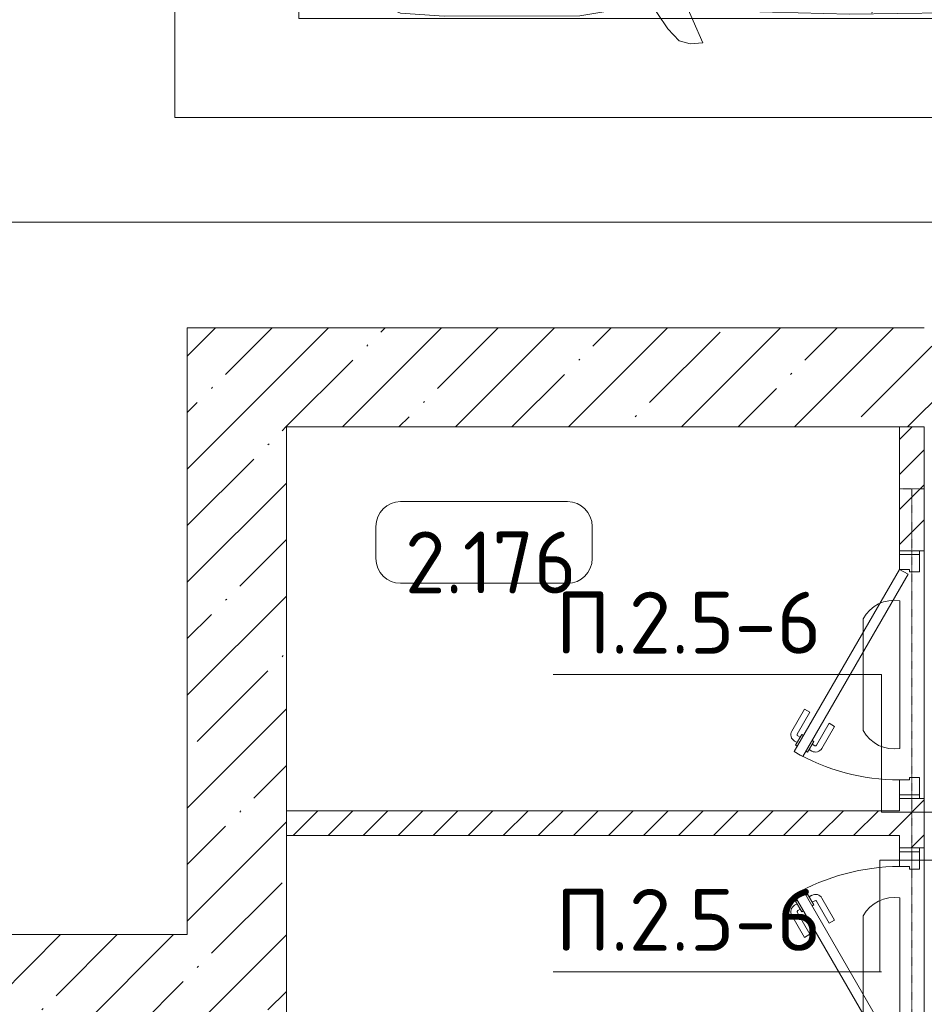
# Model space of a CAD drawing. Header units: millimetres. Extents: x -32229 to 288056, y -13689 to 125138.
# Tile 9 of 193: x -6191 to -2540, y 39769 to 43745. Entities that reach past the tile are written whole.
import ezdxf

# ---------------------------------------------------------------- set-up
doc = ezdxf.new("R2010")
doc.units = ezdxf.units.MM
doc.linetypes.add('3_ Штрих_ 1 х 1 мм', pattern=[2, 1, -1])
for name, color, linetype, lineweight in [('A-ANNO-NOTE', 7, 'Continuous', 18), ('A-AREA-IDEN', 7, 'Continuous', 9), ('A-DETL-GENF', 7, 'Continuous', 18), ('A-DETL-THIN', 7, 'Continuous', 9), ('A-DOOR', 7, 'Continuous', 18), ('A-DOOR-FRAM', 7, 'Continuous', 9), ('A-FLOR', 7, 'Continuous', 18), ('A-WALL', 7, 'Continuous', 18), ('A-WALL-PATT', 7, 'Continuous', 40), ('C-PRKG', 7, 'Continuous', 18), ('G-ANNO-TEXT', 7, 'Continuous', 9), ('I-WALL', 7, 'Continuous', 18), ('S-BEAM', 7, 'Continuous', 18)]:
    doc.layers.add(name, color=color, linetype=linetype, lineweight=lineweight)
doc.layers.add('A-DETL', color=7, linetype='Continuous', lineweight=9, true_color=0x00a600)
doc.styles.add('GOST Common_4', font='GOST_Common.ttf', dxfattribs={"height": 250})
doc.styles.add('ISOCPEUR', font='isocpeur.ttf', dxfattribs={"height": 250})
pattern_1 = [(45, (0, 0), (-70.71068, 70.71068), [])]
pattern_2 = [(45, (0, 0), (-228.0985, 228.0985), []), (45, (228.1, 0), (-228.0985, 228.0985), [403.225, -80.645, 6.706, -73.939])]

# ---------------------------------------------------------------- blocks, each defined once
blk = doc.blocks.new('АР_Дверь однопольная - 1000х2100h_850__Кладовая-6683326--02 ЭО')
at = {"layer": 'A-DOOR', "color": 253, "lineweight": 5, "true_color": 0xaaaaaa}
for p, q in [((138.9, 433.3), (227.7, 484.6)), ((151.4, 411.7), (240.2, 462.9)), ((285.5, 469.4), (242.2, 444.4)), ((242.2, 444.4), (246.2, 437.5)), ((253, 450.7), (247, 461.1)), ((274.6, 463.2), (268.6, 473.6)), ((289.5, 462.5), (285.5, 469.4)), ((151.4, 411.7), (138.9, 433.3)), ((270.2, 395.9), (266.2, 402.9)), ((313.5, 420.9), (270.2, 395.9)), ((281, 402.2), (287, 391.8)), ((302.6, 414.7), (308.7, 404.3)), ((309.5, 427.9), (313.5, 420.9)), ((196.4, 333.7), (285.2, 385)), ((208.9, 312.1), (297.7, 363.3)), ((196.4, 333.7), (208.9, 312.1))]:
    blk.add_line(p, q, dxfattribs=at)
at = {"layer": 'A-DOOR', "color": 253, "lineweight": 13, "true_color": 0xaaaaaa}
for p, q in [((311.1, 475), (-425, 50)), ((-405, 15.4), (331.1, 440.4)), ((331.1, 440.4), (311.1, 475)), ((-425, 50), (-405, 15.4))]:
    blk.add_line(p, q, dxfattribs=at)
at = {"layer": 'A-DOOR', "color": 253, "lineweight": 5, "true_color": 0xaaaaaa}
for centre, radius, start, end in [((242.7, 458.6), 30, 30, 120), ((242.7, 458.6), 4.99, 30, 120), ((-425, 50), 850, 360, 30), ((282.7, 389.3), 30, 300, 30), ((282.7, 389.3), 4.99, 300, 30)]:
    blk.add_arc(centre, radius, start, end, dxfattribs=at)
at = {"layer": 'A-DOOR-FRAM', "color": 253, "lineweight": 13, "true_color": 0xaaaaaa}
for p, q in [((-485, 50), (-500, 50)), ((-425, 50), (-485, 50)), ((-485, 50), (-485, -30)), ((-425, 10), (-425, 50)), ((485, 50), (425, 50)), ((425, 50), (425, 10)), ((485, -30), (485, 50)), ((485, 50), (500, 50)), ((-415, 10), (-425, 10)), ((-415, -30), (-415, 10)), ((425, 10), (415, 10)), ((415, 10), (415, -30)), ((-485, -30), (-500, -30)), ((-485, -30), (-415, -30)), ((415, -30), (485, -30)), ((485, -30), (500, -30))]:
    blk.add_line(p, q, dxfattribs=at)
blk = doc.blocks.new('АР_Дверь однопольная - 1000х2100h_850__Кладовая-4627047--02 ЭО')
at = {"layer": 'A-DOOR', "color": 253, "lineweight": 5, "true_color": 0xaaaaaa}
for p, q in [((-138.9, 433.3), (-227.7, 484.6)), ((-289.5, 462.5), (-285.5, 469.4)), ((-285.5, 469.4), (-242.2, 444.4)), ((-274.6, 463.2), (-268.6, 473.6)), ((-253, 450.7), (-247, 461.1)), ((-242.2, 444.4), (-246.2, 437.5)), ((-151.4, 411.7), (-240.2, 462.9)), ((-309.5, 427.9), (-313.5, 420.9)), ((-313.5, 420.9), (-270.2, 395.9)), ((-302.6, 414.7), (-308.7, 404.3)), ((-281, 402.2), (-287, 391.8)), ((-270.2, 395.9), (-266.2, 402.9)), ((-151.4, 411.7), (-138.9, 433.3)), ((-208.9, 312.1), (-297.7, 363.3)), ((-196.4, 333.7), (-285.2, 385)), ((-196.4, 333.7), (-208.9, 312.1))]:
    blk.add_line(p, q, dxfattribs=at)
at = {"layer": 'A-DOOR', "color": 253, "lineweight": 13, "true_color": 0xaaaaaa}
for p, q in [((-311.1, 475), (-331.1, 440.4)), ((-331.1, 440.4), (405, 15.4)), ((425, 50), (-311.1, 475)), ((405, 15.4), (425, 50))]:
    blk.add_line(p, q, dxfattribs=at)
at = {"layer": 'A-DOOR', "color": 253, "lineweight": 5, "true_color": 0xaaaaaa}
for centre, radius, start, end in [((-242.7, 458.6), 30, 60, 150), ((425, 50), 850, 150, 180), ((-242.7, 458.6), 4.99, 60, 150), ((-282.7, 389.3), 30, 150, 240), ((-282.7, 389.3), 4.99, 150, 240)]:
    blk.add_arc(centre, radius, start, end, dxfattribs=at)
at = {"layer": 'A-DOOR-FRAM', "color": 253, "lineweight": 13, "true_color": 0xaaaaaa}
for p, q in [((-485, 50), (-500, 50)), ((-425, 50), (-485, 50)), ((-485, 50), (-485, -30)), ((-425, 10), (-425, 50)), ((485, 50), (425, 50)), ((425, 50), (425, 10)), ((485, -30), (485, 50)), ((485, 50), (500, 50)), ((-415, 10), (-425, 10)), ((-415, -30), (-415, 10)), ((425, 10), (415, 10)), ((415, 10), (415, -30)), ((-485, -30), (-500, -30)), ((-485, -30), (-415, -30)), ((415, -30), (485, -30)), ((485, -30), (500, -30))]:
    blk.add_line(p, q, dxfattribs=at)
blk = doc.blocks.new('АР_Машиноместо - 5300x2500_С-V39--02 ЭО')
at = {"layer": 'A-DETL-GENF', "color": 253, "lineweight": 13, "true_color": 0xaaaaaa}
for p, q in [((1165.1, -503.1), (1052.6, -517.5)), ((1250, -500), (1165.1, -503.1)), ((1250, -500), (1334.9, -503.1)), ((1334.9, -503.1), (1447.4, -517.5)), ((1052.6, -517.5), (861.8, -571.6)), ((1447.4, -517.5), (1638.2, -571.6)), ((861.8, -571.6), (701.8, -640.4)), ((1148.8, -583), (1050.7, -599.4)), ((1250, -581.6), (1148.8, -583)), ((1250, -581.6), (1351.2, -583)), ((1351.2, -583), (1449.3, -599.4)), ((1638.2, -571.6), (1798.2, -640.4)), ((1050.7, -599.4), (941.4, -642.2)), ((1449.3, -599.4), (1558.6, -642.2)), ((701.8, -640.4), (584.4, -714.6)), ((824.6, -660.9), (703.5, -696.4)), ((804.5, -715.7), (824.6, -660.9)), ((941.4, -642.2), (881.5, -691.6)), ((1558.6, -642.2), (1618.5, -691.6)), ((1695.5, -715.7), (1675.4, -660.9)), ((1675.4, -660.9), (1796.5, -696.4)), ((1798.2, -640.4), (1915.6, -714.6)), ((584.4, -714.6), (489, -795.6)), ((703.5, -696.4), (616.5, -746.4)), ((881.5, -691.6), (809.1, -809.4)), ((888.4, -685.9), (815.2, -686.6)), ((1611.6, -685.9), (1684.8, -686.6)), ((1618.5, -691.6), (1690.9, -809.4)), ((1796.5, -696.4), (1883.5, -746.4)), ((1915.6, -714.6), (2011, -795.6)), ((616.5, -746.4), (550, -812.3)), ((737.5, -778.3), (804.5, -715.7)), ((1762.5, -778.3), (1695.5, -715.7)), ((1883.5, -746.4), (1950, -812.3)), ((677.4, -843.7), (737.5, -778.3)), ((1822.6, -843.7), (1762.5, -778.3)), ((489, -795.6), (445.9, -853.1)), ((550, -812.3), (519.1, -851.5)), ((809.1, -809.4), (749.2, -950.3)), ((1690.9, -809.4), (1750.8, -950.3)), ((1950, -812.3), (1980.9, -851.5)), ((2011, -795.6), (2054.1, -853.1)), ((445.9, -853.1), (420.9, -910.7)), ((519.1, -851.5), (505.7, -920)), ((639.1, -920), (677.4, -843.7)), ((1860.9, -920), (1822.6, -843.7)), ((1980.9, -851.5), (1994.3, -920)), ((2054.1, -853.1), (2079.1, -910.7)), ((420.9, -910.7), (409.5, -1087)), ((2079.1, -910.7), (2090.5, -1087)), ((505.7, -920), (510.2, -1018.7)), ((603.4, -1004.8), (639.1, -920)), ((749.2, -950.3), (687.4, -1141)), ((1750.8, -950.3), (1812.6, -1141)), ((1896.6, -1004.8), (1860.9, -920)), ((1994.3, -920), (1989.8, -1018.7)), ((510.2, -1018.7), (521.5, -1074.5)), ((548.5, -1076.2), (603.4, -1004.8)), ((1951.5, -1076.2), (1896.6, -1004.8)), ((1989.8, -1018.7), (1978.5, -1074.5)), ((409.5, -1087), (410.6, -1634.2)), ((521.5, -1074.5), (548.5, -1076.2)), ((1978.5, -1074.5), (1951.5, -1076.2)), ((2090.5, -1087), (2089.4, -1634.2)), ((687.4, -1141), (615.4, -1410.3)), ((1812.6, -1141), (1884.6, -1410.3)), ((615.4, -1410.3), (589.4, -1615.5)), ((1884.6, -1410.3), (1910.6, -1615.5)), ((852.8, -1499), (1016.6, -1459.9)), ((1016.6, -1459.9), (1146.9, -1439.4)), ((1146.9, -1439.4), (1250, -1434.1)), ((1353.1, -1439.4), (1250, -1434.1)), ((1483.4, -1459.9), (1353.1, -1439.4)), ((1647.2, -1499), (1483.4, -1459.9)), ((703.6, -1557.1), (852.8, -1499)), ((1796.4, -1557.1), (1647.2, -1499)), ((590.4, -1624.3), (703.6, -1557.1)), ((1909.6, -1624.3), (1796.4, -1557.1)), ((589.4, -1615.5), (595.8, -1824.8)), ((1910.6, -1615.5), (1904.2, -1824.8)), ((410.6, -1634.2), (426.5, -1730.9)), ((546.5, -1642.6), (530.6, -1857.6)), ((1953.5, -1642.6), (1969.4, -1857.6)), ((2089.4, -1634.2), (2073.5, -1730.9)), ((426.5, -1730.9), (427.5, -1943)), ((540.9, -1993.7), (539.8, -1733.1)), ((1959.1, -1993.7), (1960.2, -1733.1)), ((2073.5, -1730.9), (2072.5, -1943)), ((495, -1765.3), (426.6, -1753.4)), ((533.6, -1816.8), (495, -1765.3)), ((1966.4, -1816.8), (2005, -1765.3)), ((2005, -1765.3), (2073.4, -1753.4)), ((597, -2231), (535, -1798.3)), ((595.8, -1824.8), (644.6, -2191.8)), ((1904.2, -1824.8), (1855.4, -2191.8)), ((1903, -2231), (1965, -1798.3)), ((530.6, -1857.6), (500.6, -1894.5)), ((1969.4, -1857.6), (1999.4, -1894.5)), ((500.6, -1894.5), (357.8, -1990.1)), ((1999.4, -1894.5), (2142.2, -1990.1)), ((479.9, -2052.9), (471, -1914.3)), ((2020.1, -2052.9), (2029, -1914.3)), ((357.8, -1990.1), (309.5, -2036.1)), ((540.9, -1993.7), (476.3, -1997.9)), ((505.9, -1996), (500, -2210.1)), ((1959.1, -1993.7), (2023.7, -1997.9)), ((1994.1, -1996), (2000, -2210.1)), ((2142.2, -1990.1), (2190.5, -2036.1)), ((309.5, -2036.1), (296.8, -2079.9)), ((301.4, -2130.5), (479.9, -2052.9)), ((2198.6, -2130.5), (2020.1, -2052.9)), ((2190.5, -2036.1), (2203.2, -2079.9)), ((296.8, -2079.9), (301.4, -2130.5)), ((432.3, -2119.9), (430.7, -2073.9)), ((2067.7, -2119.9), (2069.3, -2073.9)), ((2203.2, -2079.9), (2198.6, -2130.5)), ((428.2, -2308.5), (432.3, -2119.9)), ((2071.8, -2308.5), (2067.7, -2119.9)), ((500, -2210.1), (495.7, -2532.3)), ((644.6, -2191.8), (684.2, -2522.3)), ((1855.4, -2191.8), (1815.8, -2522.3)), ((2000, -2210.1), (2004.3, -2532.3)), ((636.6, -2526.5), (597, -2231)), ((1863.4, -2526.5), (1903, -2231)), ((417.5, -2723), (428.2, -2308.5)), ((2082.5, -2723), (2071.8, -2308.5)), ((495.7, -2532.3), (501.4, -2789.7)), ((636.6, -2526.5), (665.8, -2867.4)), ((684.2, -2522.3), (704.9, -2775.5)), ((1815.8, -2522.3), (1795.1, -2775.5)), ((1863.4, -2526.5), (1834.2, -2867.4)), ((2004.3, -2532.3), (1998.6, -2789.7)), ((447.8, -2638.7), (447.8, -2733.7)), ((2052.2, -2638.7), (2052.2, -2733.7)), ((426.5, -3446.8), (417.5, -2723)), ((447.8, -2733.7), (459.7, -2756.2)), ((2052.2, -2733.7), (2040.3, -2756.2)), ((2073.5, -3446.8), (2082.5, -2723)), ((704.9, -2775.5), (731.2, -3507.6)), ((1795.1, -2775.5), (1768.8, -3507.6)), ((505.1, -2846.9), (420.9, -2813.3)), ((501.4, -2789.7), (530.9, -3374.8)), ((1998.6, -2789.7), (1969.1, -3374.8)), ((1994.9, -2846.9), (2079.1, -2813.3)), ((665.8, -2867.4), (505.1, -2846.9)), ((1834.2, -2867.4), (1994.9, -2846.9)), ((665.6, -2864.6), (678.7, -3159.5)), ((1834.4, -2864.6), (1821.3, -3159.5)), ((678.7, -3159.5), (689.3, -3705.5)), ((1821.3, -3159.5), (1810.7, -3705.5)), ((530.9, -3374.8), (578.7, -3762.9)), ((1969.1, -3374.8), (1921.3, -3762.9)), ((409.5, -3560), (426.5, -3446.8)), ((2090.5, -3560), (2073.5, -3446.8)), ((731.2, -3507.6), (752.2, -3845.6)), ((1768.8, -3507.6), (1747.8, -3845.6)), ((405.6, -3688.5), (409.5, -3560)), ((495.5, -3566.1), (496.8, -3671.6)), ((2004.5, -3566.1), (2003.2, -3671.6)), ((2094.4, -3688.5), (2090.5, -3560)), ((687.1, -3588.8), (566.5, -3663.9)), ((1812.9, -3588.8), (1933.5, -3663.9)), ((403.4, -3968), (405.6, -3688.5)), ((408.2, -3667), (453.1, -3766.3)), ((496.8, -3671.6), (510.1, -3691.5)), ((2003.2, -3671.6), (1989.9, -3691.5)), ((2091.8, -3667), (2046.9, -3766.3)), ((2096.6, -3968), (2094.4, -3688.5)), ((689.3, -3705.5), (699.7, -4345.5)), ((1810.7, -3705.5), (1800.3, -4345.5)), ((453.1, -3766.3), (478.4, -3819.3)), ((578.7, -3762.9), (638.7, -3975.4)), ((1921.3, -3762.9), (1861.3, -3975.4)), ((2046.9, -3766.3), (2021.6, -3819.3)), ((532.5, -3818.1), (585.5, -3790.5)), ((1967.5, -3818.1), (1914.5, -3790.5)), ((478.4, -3819.3), (532.5, -3818.1)), ((752.2, -3845.6), (774.4, -4132.9)), ((1747.8, -3845.6), (1725.6, -4132.9)), ((2021.6, -3819.3), (1967.5, -3818.1)), ((419.6, -4254.2), (403.4, -3968)), ((638.7, -3975.4), (675.2, -4045.5)), ((1861.3, -3975.4), (1824.8, -4045.5)), ((2080.4, -4254.2), (2096.6, -3968)), ((675.2, -4045.5), (694.6, -4057.6)), ((1824.8, -4045.5), (1805.4, -4057.6)), ((774.4, -4132.9), (812.5, -4298.9)), ((1725.6, -4132.9), (1687.5, -4298.9)), ((507.1, -4462.6), (419.6, -4254.2)), ((1992.9, -4462.6), (2080.4, -4254.2)), ((543.7, -4295.1), (528.4, -4374.7)), ((569.5, -4413.1), (543.7, -4295.1)), ((812.5, -4298.9), (872.7, -4370.2)), ((1687.5, -4298.9), (1627.3, -4370.2)), ((1930.5, -4413.1), (1956.3, -4295.1)), ((1956.3, -4295.1), (1971.6, -4374.7)), ((699.7, -4345.5), (679.6, -4406.3)), ((872.7, -4370.2), (970.5, -4419.3)), ((1627.3, -4370.2), (1529.5, -4419.3)), ((1800.3, -4345.5), (1820.4, -4406.3)), ((528.4, -4374.7), (536.4, -4471.4)), ((594.6, -4479.3), (569.5, -4413.1)), ((679.6, -4406.3), (645, -4445.5)), ((1820.4, -4406.3), (1855, -4445.5)), ((1905.4, -4479.3), (1930.5, -4413.1)), ((1971.6, -4374.7), (1963.6, -4471.4)), ((645, -4445.5), (597.3, -4481.4)), ((970.5, -4419.3), (1069.6, -4447.3)), ((1069.6, -4447.3), (1167.1, -4453.2)), ((1167.1, -4453.2), (1250, -4453.9)), ((1332.9, -4453.2), (1250, -4453.9)), ((1430.4, -4447.3), (1332.9, -4453.2)), ((1529.5, -4419.3), (1430.4, -4447.3)), ((1855, -4445.5), (1902.7, -4481.4)), ((565.9, -4595.1), (507.1, -4462.6)), ((536.4, -4471.4), (557.5, -4525.7)), ((661.8, -4543.1), (594.6, -4479.3)), ((1838.2, -4543.1), (1905.4, -4479.3)), ((1934.1, -4595.1), (1992.9, -4462.6)), ((1963.6, -4471.4), (1942.5, -4525.7)), ((557.5, -4525.7), (590.7, -4560.1)), ((717.1, -4568.9), (659.6, -4505.3)), ((1782.9, -4568.9), (1840.4, -4505.3)), ((1942.5, -4525.7), (1909.3, -4560.1)), ((590.7, -4560.1), (680.7, -4606.5)), ((788.5, -4617.7), (661.8, -4543.1)), ((791.3, -4619.7), (717.1, -4568.9)), ((1708.7, -4619.7), (1782.9, -4568.9)), ((1711.5, -4617.7), (1838.2, -4543.1)), ((1909.3, -4560.1), (1819.3, -4606.5)), ((659.1, -4669.9), (565.9, -4595.1)), ((680.7, -4606.5), (967, -4703.6)), ((1819.3, -4606.5), (1533, -4703.6)), ((1840.9, -4669.9), (1934.1, -4595.1)), ((873.9, -4665.1), (791.3, -4619.7)), ((1626.1, -4665.1), (1708.7, -4619.7)), ((812.7, -4729.4), (659.1, -4669.9)), ((988.2, -4706.7), (873.9, -4665.1)), ((1511.8, -4706.7), (1626.1, -4665.1)), ((1687.3, -4729.4), (1840.9, -4669.9)), ((970.2, -4771.8), (812.7, -4729.4)), ((1122.2, -4726.4), (988.2, -4706.7)), ((1250, -4731.7), (1122.2, -4726.4)), ((1250, -4731.7), (1377.8, -4726.4)), ((1377.8, -4726.4), (1511.8, -4706.7)), ((1529.8, -4771.8), (1687.3, -4729.4)), ((1126.4, -4794.1), (970.2, -4771.8)), ((1250, -4800), (1126.4, -4794.1)), ((1250, -4800), (1373.6, -4794.1)), ((1373.6, -4794.1), (1529.8, -4771.8))]:
    blk.add_line(p, q, dxfattribs=at)
at = {"layer": 'A-DETL-GENF', "color": 254, "lineweight": 13, "true_color": 0xd4d4d4}
for p, q in [((742.6, -707.8), (664.7, -739.9)), ((1757.4, -707.8), (1835.3, -739.9)), ((664.7, -739.9), (591.7, -805)), ((1835.3, -739.9), (1908.3, -805)), ((591.7, -805), (534.5, -874.4)), ((1908.3, -805), (1965.5, -874.4)), ((534.5, -874.4), (528.1, -949.5)), ((1965.5, -874.4), (1971.9, -949.5)), ((710.2, -962.8), (636.7, -1146)), ((1789.8, -962.8), (1863.3, -1146)), ((537.4, -1076.1), (524.9, -1188.6)), ((1962.6, -1076.1), (1975.1, -1188.6)), ((636.7, -1146), (590.3, -1367.8)), ((1863.3, -1146), (1909.7, -1367.8)), ((524.9, -1188.6), (513.9, -1368.9)), ((1975.1, -1188.6), (1986.1, -1368.9)), ((513.9, -1368.9), (502.3, -1696.3)), ((590.3, -1367.8), (546.5, -1642.6)), ((1909.7, -1367.8), (1953.5, -1642.6)), ((1986.1, -1368.9), (1997.7, -1696.3)), ((955.7, -2426.8), (1105.5, -2413.7)), ((1105.5, -2413.7), (1250, -2412.9)), ((1394.5, -2413.7), (1250, -2412.9)), ((1544.3, -2426.8), (1394.5, -2413.7)), ((677.9, -2473), (794.6, -2446)), ((794.6, -2446), (955.7, -2426.8)), ((1705.4, -2446), (1544.3, -2426.8)), ((1822.1, -2473), (1705.4, -2446)), ((715.1, -3168.3), (1250, -3167.3)), ((1784.9, -3168.3), (1250, -3167.3)), ((694.6, -3980.4), (765.1, -3996.8)), ((1805.4, -3980.4), (1734.9, -3996.8))]:
    blk.add_line(p, q, dxfattribs=at)
at = {"layer": 'C-PRKG', "color": 253, "lineweight": 13, "true_color": 0xaaaaaa}
for p, q in [((2500, 0), (0, 0)), ((0, 0), (0, -5300)), ((2500, 0), (2500, -5300)), ((400, -500), (400, -4800)), ((400, -500), (2100, -500)), ((2100, -500), (2100, -4800)), ((400, -4800), (2100, -4800)), ((2500, -5300), (0, -5300))]:
    blk.add_line(p, q, dxfattribs=at)
blk = doc.blocks.new('АР_Перемычка - 100_Уx1_75x5__250-1450-4929244--02 ЭО')
at = {"layer": 'S-BEAM', "color": 9, "linetype": '3_ Штрих_ 1 х 1 мм', "lineweight": 15, "true_color": 0xc4c4c4}
for p, q in [((-750, 50), (-750, -50)), ((1950, 50), (1950, -50)), ((-750, 0), (1950, 0))]:
    blk.add_line(p, q, dxfattribs=at)
blk = doc.blocks.new('Наметкина 10_РД_АР_П_rvt-1--02 ЭО')
at = {"layer": 'A-WALL-PATT', "lineweight": 5, "true_color": 0xaaaaaa}
h = blk.add_hatch(dxfattribs=at)
h.set_pattern_fill('FP_3', color=253, style=0, pattern_type=2)
h.set_pattern_definition(pattern_2)
h.paths.add_polyline_path([(5035.3, 42100), (5035.3, 42500), (-5514.7, 42500), (-5514.7, 42100), (2253.2, 42100)])
h = blk.add_hatch(dxfattribs=at)
h.set_pattern_fill('FP_3', color=253, style=0, pattern_type=2)
h.set_pattern_definition(pattern_2)
h.paths.add_polyline_path([(-5114.7, 36375), (-5114.7, 42100), (-5514.7, 42100), (-5514.7, 36375)])
h = blk.add_hatch(dxfattribs=at)
h.set_pattern_fill('FP_2', color=253, style=0, pattern_type=2)
h.set_pattern_definition(pattern_1)
h.paths.add_polyline_path([(-2539.7, 39150), (-2539.7, 39400), (-2639.7, 39400), (-2639.7, 39150)])
h.paths.add_polyline_path([(-2639.7, 40400), (-2539.7, 40400), (-2539.7, 40600), (-2639.7, 40600), (-2639.7, 40450)])
h.paths.add_polyline_path([(-2539.7, 41600), (-2539.7, 42100), (-2639.7, 42100), (-2639.7, 41600)])
h = blk.add_hatch(dxfattribs=at)
h.set_pattern_fill('FP_2', color=253, style=0, pattern_type=2)
h.set_pattern_definition(pattern_1)
h.paths.add_polyline_path([(-2639.7, 40450), (-2639.7, 40550), (-5114.7, 40550), (-5114.7, 40450), (-2946.2, 40450)])
h = blk.add_hatch(dxfattribs=at)
h.set_pattern_fill('FP_3', color=253, style=0, pattern_type=2)
h.set_pattern_definition(pattern_2)
h.paths.add_polyline_path([(-11114.7, 39650), (-11114.7, 40050), (-15564.7, 40050), (-15564.7, 39650), (-13345.2, 39650)])
h.paths.add_polyline_path([(-5514.7, 39650), (-5514.7, 40050), (-9964.7, 40050), (-9964.7, 39650), (-5546, 39650)])
at = {"layer": 'A-FLOR', "color": 253, "lineweight": 13, "true_color": 0xaaaaaa}
for p, q in [((-2539.7, 40600), (-2539.7, 41600)), ((-2539.7, 39400), (-2539.7, 40400))]:
    blk.add_line(p, q, dxfattribs=at)
at = {"layer": 'A-WALL', "color": 253, "lineweight": 13, "true_color": 0xaaaaaa}
for p, q in [((-2539.7, 42500), (-5514.7, 42500)), ((-5514.7, 42500), (-5514.7, 42100)), ((-5514.7, 42100), (-5514.7, 40050)), ((-5114.7, 42100), (-2539.7, 42100)), ((-5114.7, 38600), (-5114.7, 42100)), ((-5514.7, 40050), (-9174.7, 40050))]:
    blk.add_line(p, q, dxfattribs=at)
at = {"layer": 'I-WALL', "color": 253, "lineweight": 13, "true_color": 0xaaaaaa}
for p, q in [((-2639.7, 42100), (-2639.7, 41600)), ((-2539.7, 42100), (-2639.7, 42100)), ((-2539.7, 41600), (-2539.7, 42100)), ((-2639.7, 41600), (-2539.7, 41600)), ((-2639.7, 40600), (-2639.7, 40550)), ((-2539.7, 40600), (-2639.7, 40600)), ((-2539.7, 40400), (-2539.7, 40600)), ((-2639.7, 40550), (-5114.7, 40550)), ((-5114.7, 40550), (-5114.7, 40450)), ((-5114.7, 40450), (-2639.7, 40450)), ((-2639.7, 40450), (-2639.7, 40400)), ((-2639.7, 40400), (-2539.7, 40400))]:
    blk.add_line(p, q, dxfattribs=at)
at = {"layer": 'A-DOOR', "color": 253, "lineweight": 13, "true_color": 0xaaaaaa, "rotation": 90}
for name, p in [('АР_Дверь однопольная - 1000х2100h_850__Кладовая-4627047--02 ЭО', (-2589.7, 41100)), ('АР_Дверь однопольная - 1000х2100h_850__Кладовая-6683326--02 ЭО', (-2589.7, 39900))]:
    blk.add_blockref(name, p, dxfattribs=at)
at = {"layer": 'C-PRKG', "color": 253, "lineweight": 13, "true_color": 0xaaaaaa, "rotation": 89.99999999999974}
blk.add_blockref('АР_Машиноместо - 5300x2500_С-V39--02 ЭО', (-5564.7, 43350), dxfattribs=at)
at = {"layer": 'S-BEAM', "color": 253, "lineweight": 13, "true_color": 0xaaaaaa, "rotation": 90}
blk.add_blockref('АР_Перемычка - 100_Уx1_75x5__250-1450-4929244--02 ЭО', (-2589.7, 39900), dxfattribs=at)
blk = doc.blocks.new('Марка помещения 2 - Марка помещения 2-1605974--02 ЭО')
at = {"layer": 'A-AREA-IDEN', "color": 253, "true_color": 0xaaaaaa}
for p, q in [((-1.797, 0.841), (1.569, 0.841)), ((-2.297, -0.309), (-2.297, 0.341)), ((2.069, 0.341), (2.069, -0.309)), ((1.569, -0.809), (-1.797, -0.809))]:
    blk.add_line(p, q, dxfattribs=at)
for centre, start, end in [((-1.797, 0.341), 90, 180), ((1.569, 0.341), 0, 90), ((-1.797, -0.309), 180, 270), ((1.569, -0.309), 270, 360)]:
    blk.add_arc(centre, 0.5, start, end, dxfattribs=at)

msp = doc.modelspace()

# ---------------------------------------------------------------- linework, layer by layer
at = {"layer": 'A-ANNO-NOTE', "color": 5, "lineweight": 9, "true_color": 0x0000ff}
for p, q in [((-2638.9, 41398.6), (-2638.9, 40801.4)), ((-2786.2, 40874.1), (-2786.2, 41325.9)), ((-2638.9, 40198.6), (-2638.9, 39601.4)), ((-2786.2, 39674.1), (-2786.2, 40125.9))]:
    msp.add_line(p, q, dxfattribs=at)
for centre, start, end in [((-2661, 41257.6), 81.0901, 151.4209), ((-2661, 40942.4), 208.5791, 278.9099), ((-2661, 40057.6), 81.0901, 151.4209)]:
    msp.add_arc(centre, 142.7, start, end, dxfattribs=at)
at = {"layer": 'A-DETL', "color": 5, "true_color": 0x0000ff}
for p, q in [((-1753, 42926.5), (-8417.3, 42926.5)), ((-2713.1, 41100), (-2713.1, 40545.1)), ((-2713.1, 40545.1), (-2193.1, 40545.1)), ((-2719.7, 39900), (-2719.7, 40350.1)), ((-2719.7, 40350.1), (-2193.1, 40350.1))]:
    msp.add_line(p, q, dxfattribs=at)
at = {"layer": 'A-DETL-THIN'}
for p, q in [((-4037.5, 41100), (-2713.1, 41100)), ((-4037.5, 39900), (-2713.1, 39900))]:
    msp.add_line(p, q, dxfattribs=at)

# ---------------------------------------------------------------- block references
at = {"lineweight": 5}
msp.add_blockref('Наметкина 10_РД_АР_П_rvt-1--02 ЭО', (0, 0), dxfattribs=at)
at = {"layer": 'A-AREA-IDEN', "color": 253, "true_color": 0xaaaaaa, "xscale": 199.9999999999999, "yscale": 199.9999999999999, "zscale": 199.9999999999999}
msp.add_blockref('Марка помещения 2 - Марка помещения 2-1605974--02 ЭО', (-4293.9, 41630.5), dxfattribs=at)

# ---------------------------------------------------------------- texts
at = {"layer": 'A-AREA-IDEN', "color": 253, "true_color": 0xaaaaaa, "insert": (-4289.4, 41553.1), "char_height": 250, "width": 780, "attachment_point": 5, "line_spacing_factor": 1.022766, "style": 'GOST Common_4'}
msp.add_mtext('\\pt100,200,300,400,500,600,700,800,900,1000,1100,1200,1300,1400,1500,1600,1700,1800,1900,2000,2100,2200,2300,2400,2500,2600,2700,2800,2900,3000,3100,3200;2.176', dxfattribs=at)
at = {"layer": 'G-ANNO-TEXT', "char_height": 250, "width": 1068.58, "attachment_point": 1, "line_spacing_factor": 1.139951, "style": 'ISOCPEUR'}
for insert in [(-4027.6, 41434.6), (-4027.6, 40234.6)]:
    msp.add_mtext('\\pt600,1200,1800,2400,3000,3600,4200,4800,5400,6000,6600,7200,7800,8400,9000,9600,10200,10800,11400,12000,12600,13200,13800,14400,15000,15600,16200,16800,17400,18000,18600,19200;П.2.5-6', dxfattribs=dict(at, insert=insert))

doc.saveas('drawing.dxf')
